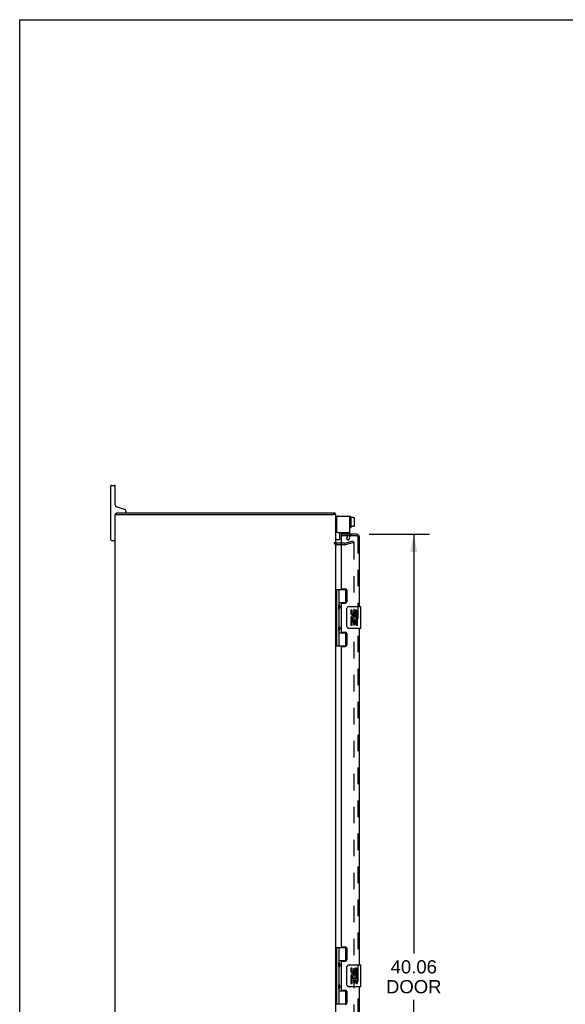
# Model space of a CAD drawing. Header units: inches. Extents: x 0 to 136, y 0 to 88.
# Tile 4 of 9: x 0 to 25, y 43 to 88. Entities that reach past the tile are written whole.
import ezdxf

# ---------------------------------------------------------------- set-up
doc = ezdxf.new("R2010")
doc.units = ezdxf.units.IN
doc.header["$LTSCALE"] = 7.48
doc.header["$MEASUREMENT"] = 0
doc.linetypes.add('HIDDEN', pattern=[0.2, 0.1, -0.1])
doc.layers.get('0').update_dxf_attribs({"linetype": 'CONTINUOUS'})
for name, color, linetype in [('DEFAULT_2', 8, 'HIDDEN'), ('DIMENSIONS', 7, 'CONTINUOUS'), ('DOOR_ASSEMBLY', 7, 'CONTINUOUS')]:
    doc.layers.add(name, color=color, linetype=linetype)
doc.styles.get("Standard").update_dxf_attribs({"font": 'arial.ttf'})
doc.dimstyles.new('DIMSTYLE_1', dxfattribs={"dimtxt": 0.6, "dimasz": 0.8, "dimexe": 0.09, "dimexo": 0.07, "dimgap": 0.0375, "dimtad": 0, "dimtih": 1, "dimtoh": 1, "dimzin": 4, "dimdsep": 46, "dimtxsty": 'Standard', "dimblk": '_FILLED', "dimblk1": '_FILLED', "dimblk2": '_FILLED', "dimcen": 0.09, "dimadec": 3, "dimazin": 1, "dimtfac": 1, "dimtdec": 3, "dimtofl": 0, "dimtmove": 0, "dimatfit": 3, "dimldrblk": '_FILLED', "dimfxl": 0, "dimtolj": 1, "dimtzin": 4, "dimarcsym": 0})

# ---------------------------------------------------------------- blocks, each defined once
blk = doc.blocks.new('_FILLED')
at = {"color": 0, "linetype": 'ByBlock'}
blk.add_solid([(0, 0), (-1, 0.2), (-1, -0.2)], dxfattribs=at)
blk = doc.blocks.new('*D5')
at = {"layer": 'DIMENSIONS', "color": 2, "linetype": 'Continuous'}
for p, q in [((15.84, 64.651), (18.583, 64.651)), ((17.863, 64.651), (17.863, 45.624)), ((17.863, 24.588), (17.863, 43.524)), ((15.84, 24.588), (18.583, 24.588))]:
    blk.add_line(p, q, dxfattribs=at)
at = {"layer": 'DIMENSIONS', "color": 2, "linetype": 'Continuous', "xscale": 0.8, "yscale": 0.8, "zscale": 0.8}
for p, rotation in [((17.863, 64.651), 90), ((17.863, 24.588), 270)]:
    blk.add_blockref('_FILLED', p, dxfattribs=dict(at, rotation=rotation))
at = {"layer": 'DIMENSIONS', "color": 2, "linetype": 'Continuous', "insert": (17.863, 45.324), "char_height": 0.6, "width": 2.51152, "attachment_point": 2, "line_spacing_factor": 0.9}
blk.add_mtext('40.06\\PDOOR', dxfattribs=at)

msp = doc.modelspace()

# ---------------------------------------------------------------- linework, layer by layer
at = {"color": 7, "linetype": 'Continuous'}
for p, q in [((0, 0), (0, 88)), ((0, 88), (136, 88)), ((4.1286, 64.3942), (4.1286, 66.8442)), ((4.1536, 66.8692), (4.3036, 66.8692)), ((4.3286, 65.9842), (4.3286, 66.8442)), ((4.7891, 65.7536), (4.3878, 65.8996)), ((4.8286, 65.6792), (4.8286, 65.6972)), ((4.3311, 65.5442), (4.4336, 65.5442)), ((4.3816, 65.5442), (4.3816, 65.6192)), ((14.3285, 65.5442), (14.2162, 65.5442)), ((14.3056, 65.5442), (14.3056, 65.6192)), ((14.4086, 65.4691), (14.4221, 65.4691)), ((14.9961, 65.457), (14.9761, 65.457)), ((15.0061, 65.447), (15.0061, 64.96)), ((15.1131, 65.4115), (15.0061, 65.4115)), ((15.1131, 65.4115), (15.1131, 65.3941)), ((15.1711, 65.3951), (15.1131, 65.3951)), ((15.1711, 65.3941), (15.1131, 65.3941)), ((15.1811, 65.0286), (15.1811, 65.3838)), ((14.9961, 64.95), (14.9761, 64.95)), ((15.1131, 65.0021), (15.0061, 65.0021)), ((15.1131, 65.0021), (15.1131, 65.0184)), ((15.1711, 65.0184), (15.1131, 65.0184)), ((15.1711, 65.0175), (15.1131, 65.0175)), ((4.1536, 64.3692), (4.3036, 64.3692)), ((14.5061, 64.4066), (14.3686, 64.4066)), ((14.5161, 64.4166), (14.5161, 64.7317))]:
    msp.add_line(p, q, dxfattribs=at)
at = {"color": 3, "linetype": 'Continuous'}
for p, q in [((4.3286, 23.6942), (4.3286, 65.5442)), ((4.3286, 65.5442), (4.3311, 65.5442)), ((4.3816, 65.6192), (14.3056, 65.6192)), ((4.4385, 65.5442), (14.2162, 65.5442)), ((14.3286, 23.6942), (14.3286, 65.5442)), ((14.3621, 65.4091), (14.3621, 64.7917)), ((14.4221, 65.4691), (14.9661, 65.4691)), ((14.9661, 64.7317), (14.9661, 65.4691)), ((14.4221, 64.7317), (14.9661, 64.7317)), ((14.5716, 64.2442), (14.3706, 64.2442))]:
    msp.add_line(p, q, dxfattribs=at)
at = {"color": 7, "linetype": 'Continuous'}
for centre, radius, start, end in [((4.1536, 66.8442), 0.025, 90, 180), ((4.3036, 66.8442), 0.025, 0, 90), ((4.4186, 65.9842), 0.09, 180, 250), ((4.7686, 65.6792), 0.06, 270, 360), ((4.7686, 65.6972), 0.06, 0, 70), ((4.4186, 65.5292), 0.09, 114.30127, 170.39064), ((14.4086, 65.3891), 0.08, 90, 180), ((14.848, 65.4535), 0.0162, 73.79096, 106.20904), ((14.9761, 65.447), 0.01, 90, 180.00001), ((14.9961, 65.447), 0.01, 359.99999, 90), ((14.9761, 64.96), 0.01, 179.99999, 270), ((14.9961, 64.96), 0.01, 270, 0.00001), ((4.1536, 64.3942), 0.025, 180, 270), ((4.3036, 64.3942), 0.025, 270, 360), ((14.3686, 64.4466), 0.04, 180, 270), ((14.5061, 64.4166), 0.01, 270, 360)]:
    msp.add_arc(centre, radius, start, end, dxfattribs=at)
at = {"color": 3, "linetype": 'Continuous'}
for centre, radius, start, end in [((14.4221, 65.4091), 0.06, 90, 180), ((14.4221, 64.7917), 0.06, 180, 270), ((14.3706, 64.2862), 0.042, 180, 270)]:
    msp.add_arc(centre, radius, start, end, dxfattribs=at)
at = {"color": 7, "linetype": 'Continuous'}
for centre, major_axis, ratio, start_param, end_param in [((15.1711, 65.3838), (0, -0.0113), 0.8861604, 7.8539816, 9.424778), ((15.1711, 65.3827), (0, 0.0114), 0.8754916, -1.5707963, 0), ((15.1711, 65.0296), (0, 0.0112), 0.8891342, -3.1415927, -1.5707963), ((15.1711, 65.0286), (0, -0.0111), 0.8988338, 6.2831853, 7.8539816)]:
    msp.add_ellipse(centre, major_axis=major_axis, ratio=ratio, start_param=start_param, end_param=end_param, dxfattribs=at)
at = {"layer": 'DEFAULT_2', "color": 8, "linetype": 'HIDDEN'}
for p, q in [((14.7357, 64.2451), (15.1218, 64.3485)), ((14.8207, 64.4432), (14.8621, 64.5147)), ((14.8207, 64.4432), (14.9108, 64.3912)), ((14.8621, 64.5147), (14.8621, 64.7317)), ((14.9108, 64.3912), (14.9521, 64.4627)), ((14.9661, 64.5147), (14.9661, 64.7317)), ((15.1218, 64.3485), (15.1412, 64.2761)), ((14.7292, 64.1692), (14.3706, 64.1692)), ((14.7292, 64.2442), (14.5716, 64.2442)), ((15.1412, 64.2761), (14.7551, 64.1726)), ((15.128, 64.2679), (15.1267, 64.2679)), ((15.1297, 64.2676), (15.128, 64.2679)), ((15.1412, 64.2529), (15.1412, 24.9855))]:
    msp.add_line(p, q, dxfattribs=at)
for points in [[(15.1267, 64.2679), (15.1264, 64.2679), (15.1248, 64.2678), (15.1231, 64.2675)], [(15.1297, 64.2676), (15.1313, 64.2672), (15.1328, 64.2665), (15.1342, 64.2657), (15.1356, 64.2648), (15.1368, 64.2636), (15.1379, 64.2624), (15.1389, 64.261), (15.1397, 64.2595), (15.1404, 64.258), (15.1408, 64.2563), (15.1411, 64.2546), (15.1412, 64.2529)]]:
    msp.add_lwpolyline(points, dxfattribs=at)
for centre, radius, start, end in [((14.8621, 64.5147), 0.104, 330, 360), ((14.3706, 64.2862), 0.117, 180, 270), ((14.7292, 64.2692), 0.025, 270, 285), ((14.7292, 64.2692), 0.1, 270, 285)]:
    msp.add_arc(centre, radius, start, end, dxfattribs=at)
at = {"layer": 'DOOR_ASSEMBLY', "color": 7, "linetype": 'Continuous'}
for p, q in [((14.5716, 64.6506), (14.5716, 64.5756)), ((14.3286, 62.1488), (14.8128, 62.1488)), ((14.3676, 62.1488), (14.3676, 59.5898)), ((14.4666, 62.1488), (14.4666, 61.4615)), ((14.7866, 61.5583), (14.7866, 62.1488)), ((14.4666, 61.5583), (14.8131, 61.5583)), ((14.4666, 61.2612), (14.4666, 60.4775)), ((14.4831, 61.2913), (14.4831, 61.4313)), ((14.7554, 61.5493), (14.7554, 61.5268)), ((14.7554, 61.5493), (14.8068, 61.5493)), ((14.8316, 60.4693), (14.8316, 61.2693)), ((14.9316, 61.3693), (15.4416, 61.3693)), ((15.0069, 61.2151), (15.0069, 61.0788)), ((15.0698, 61.2151), (15.0069, 61.2151)), ((15.0698, 61.0788), (15.0698, 61.2151)), ((15.4566, 60.3843), (15.4566, 61.3543)), ((15.0595, 60.7539), (15.0869, 60.7731)), ((15.1349, 61.1414), (15.1349, 61.0724)), ((15.1955, 61.0788), (15.1955, 61.1208)), ((15.2506, 60.7899), (15.3083, 60.7649)), ((15.2584, 60.9845), (15.2584, 61.1208)), ((15.2584, 60.9845), (15.319, 60.9845)), ((15.319, 60.9845), (15.319, 61.1413)), ((15.319, 60.8008), (15.319, 60.8538)), ((14.4831, 60.3073), (14.4831, 60.4473)), ((15.4416, 60.3693), (14.9316, 60.3693)), ((15.0069, 60.7539), (15.0069, 60.5235)), ((15.0251, 60.7539), (15.0069, 60.7539)), ((15.0069, 60.5235), (15.0698, 60.5235)), ((15.0595, 60.7539), (15.319, 60.7539)), ((15.0698, 60.5235), (15.0698, 60.691)), ((15.0698, 60.691), (15.1349, 60.691)), ((15.1349, 60.691), (15.1349, 60.555)), ((15.1349, 60.555), (15.1955, 60.555)), ((15.1955, 60.555), (15.1955, 60.691)), ((15.1955, 60.691), (15.2584, 60.691)), ((15.2584, 60.5235), (15.2584, 60.691)), ((15.2584, 60.5235), (15.319, 60.5235)), ((15.319, 60.5235), (15.319, 60.7539)), ((14.4666, 60.2772), (14.4666, 59.5898)), ((14.4666, 60.1803), (14.8131, 60.1803)), ((14.7554, 60.2118), (14.7554, 60.1893)), ((14.8068, 60.1893), (14.7554, 60.1893)), ((14.7866, 59.5898), (14.7866, 60.1803)), ((14.3286, 59.5898), (14.8128, 59.5898)), ((14.3286, 45.8987), (14.8128, 45.8987)), ((14.3676, 45.8987), (14.3676, 43.3397)), ((14.4666, 45.8987), (14.4666, 45.2114)), ((14.7866, 45.3082), (14.7866, 45.8987)), ((14.4666, 45.3082), (14.8131, 45.3082)), ((14.4831, 45.0412), (14.4831, 45.1812)), ((14.7554, 45.2992), (14.8068, 45.2992)), ((14.7554, 45.2992), (14.7554, 45.2767)), ((14.4666, 45.011), (14.4666, 44.2274)), ((14.8316, 44.2192), (14.8316, 45.0192)), ((14.9316, 45.1192), (15.4416, 45.1192)), ((15.0698, 44.965), (15.0069, 44.965)), ((15.0069, 44.965), (15.0069, 44.8287)), ((15.0698, 44.8287), (15.0698, 44.965)), ((15.1349, 44.8913), (15.1349, 44.8222)), ((15.1955, 44.8287), (15.1955, 44.8707)), ((15.2584, 44.7344), (15.2584, 44.8707)), ((15.2584, 44.7344), (15.319, 44.7344)), ((15.319, 44.7344), (15.319, 44.8912)), ((15.4566, 44.1342), (15.4566, 45.1042)), ((15.0251, 44.5038), (15.0069, 44.5038)), ((15.0069, 44.5038), (15.0069, 44.2734)), ((15.0069, 44.2734), (15.0698, 44.2734)), ((15.0595, 44.5038), (15.0869, 44.523)), ((15.0595, 44.5038), (15.319, 44.5038)), ((15.0698, 44.4409), (15.1349, 44.4409)), ((15.0698, 44.2734), (15.0698, 44.4409)), ((15.1349, 44.4409), (15.1349, 44.3048)), ((15.1349, 44.3048), (15.1955, 44.3048)), ((15.1955, 44.4409), (15.2584, 44.4409)), ((15.1955, 44.3048), (15.1955, 44.4409)), ((15.2506, 44.5397), (15.3083, 44.5148)), ((15.2584, 44.2734), (15.2584, 44.4409)), ((15.2584, 44.2734), (15.319, 44.2734)), ((15.319, 44.5507), (15.319, 44.6037)), ((15.319, 44.2734), (15.319, 44.5038)), ((14.4666, 44.027), (14.4666, 43.3397)), ((14.4666, 43.9302), (14.8131, 43.9302)), ((14.4831, 44.0572), (14.4831, 44.1972)), ((14.7554, 43.9617), (14.7554, 43.9392)), ((14.8068, 43.9392), (14.7554, 43.9392)), ((14.7866, 43.3397), (14.7866, 43.9302)), ((15.4416, 44.1192), (14.9316, 44.1192)), ((14.3286, 43.3397), (14.8128, 43.3397))]:
    msp.add_line(p, q, dxfattribs=at)
at = {"layer": 'DOOR_ASSEMBLY', "color": 3, "linetype": 'Continuous'}
for p, q in [((15.2796, 64.6506), (14.5716, 64.6506)), ((14.5716, 64.5756), (14.5716, 62.2108)), ((15.3966, 61.3693), (15.3966, 64.5336)), ((14.6026, 62.1798), (14.7586, 62.1798)), ((14.8216, 62.1168), (14.8216, 61.5898)), ((14.5716, 61.4958), (14.5716, 60.2428)), ((14.6026, 61.5268), (14.7586, 61.5268)), ((15.3966, 45.1192), (15.3966, 60.3693)), ((14.6026, 60.2118), (14.7586, 60.2118)), ((14.8216, 60.1488), (14.8216, 59.6218)), ((14.5716, 59.5278), (14.5716, 45.9607)), ((14.6026, 59.5588), (14.7586, 59.5588)), ((14.6026, 45.9297), (14.7586, 45.9297)), ((14.8216, 45.8667), (14.8216, 45.3397)), ((14.5716, 45.2457), (14.5716, 43.9927)), ((14.6026, 45.2767), (14.7586, 45.2767)), ((14.6026, 43.9617), (14.7586, 43.9617)), ((14.8216, 43.8987), (14.8216, 43.3717)), ((15.3966, 28.8691), (15.3966, 44.1192))]:
    msp.add_line(p, q, dxfattribs=at)
at = {"layer": 'DOOR_ASSEMBLY', "color": 8, "linetype": 'HIDDEN'}
for p, q in [((15.2796, 64.5756), (14.5716, 64.5756)), ((14.8536, 64.5756), (14.8536, 64.6506)), ((15.0128, 64.6506), (15.0128, 64.5756)), ((15.3216, 64.5336), (15.3216, 24.7048))]:
    msp.add_line(p, q, dxfattribs=at)
at = {"layer": 'DOOR_ASSEMBLY', "color": 7, "linetype": 'Continuous'}
for points in [[(14.4666, 61.5053), (14.4675, 61.4967), (14.4695, 61.4873), (14.4726, 61.4768), (14.4765, 61.4657), (14.4809, 61.4541), (14.4857, 61.4423), (14.4906, 61.4306), (14.4953, 61.419), (14.4996, 61.4074), (14.5034, 61.3959), (14.5063, 61.3844), (14.5083, 61.3729), (14.5089, 61.3614), (14.5083, 61.3498), (14.5063, 61.3383), (14.5034, 61.3268), (14.4996, 61.3153), (14.4953, 61.3037), (14.4906, 61.2921), (14.4858, 61.2804), (14.4809, 61.2686), (14.4765, 61.257), (14.4726, 61.2459), (14.4695, 61.2354), (14.4675, 61.226), (14.4666, 61.2174)], [(14.8316, 61.2693), (14.8318, 61.2756), (14.8324, 61.2819), (14.8334, 61.288), (14.8347, 61.294), (14.8363, 61.2998), (14.8383, 61.3055)], [(14.4666, 60.5213), (14.4675, 60.5127), (14.4695, 60.5033), (14.4726, 60.4928), (14.4765, 60.4817), (14.4809, 60.4701), (14.4857, 60.4583), (14.4906, 60.4466), (14.4953, 60.435), (14.4996, 60.4234), (14.5034, 60.4119), (14.5063, 60.4004), (14.5083, 60.3889), (14.5089, 60.3774), (14.5083, 60.3658), (14.5063, 60.3543), (14.5034, 60.3428), (14.4996, 60.3313), (14.4953, 60.3197), (14.4906, 60.3081), (14.4858, 60.2964), (14.4809, 60.2846), (14.4765, 60.273), (14.4726, 60.2619), (14.4695, 60.2514), (14.4675, 60.242), (14.4666, 60.2334)], [(14.8383, 60.4332), (14.8363, 60.4389), (14.8347, 60.4447), (14.8334, 60.4507), (14.8324, 60.4568), (14.8318, 60.463), (14.8316, 60.4693)], [(14.4666, 45.2551), (14.4675, 45.2466), (14.4695, 45.2371), (14.4726, 45.2267), (14.4765, 45.2156), (14.4809, 45.204), (14.4857, 45.1922), (14.4906, 45.1805), (14.4953, 45.1689), (14.4996, 45.1573), (14.5034, 45.1458), (14.5063, 45.1343), (14.5083, 45.1228), (14.5089, 45.1112), (14.5083, 45.0997), (14.5063, 45.0882), (14.5034, 45.0767), (14.4996, 45.0652), (14.4953, 45.0536), (14.4906, 45.042), (14.4858, 45.0303), (14.4809, 45.0185), (14.4765, 45.0069), (14.4726, 44.9957), (14.4695, 44.9853), (14.4675, 44.9758), (14.4666, 44.9673)], [(14.8316, 45.0192), (14.8318, 45.0255), (14.8324, 45.0317), (14.8334, 45.0379), (14.8347, 45.0438), (14.8363, 45.0497), (14.8383, 45.0554)], [(14.4666, 44.2711), (14.4675, 44.2626), (14.4695, 44.2531), (14.4726, 44.2427), (14.4765, 44.2316), (14.4809, 44.22), (14.4857, 44.2082), (14.4906, 44.1965), (14.4953, 44.1849), (14.4996, 44.1733), (14.5034, 44.1618), (14.5063, 44.1503), (14.5083, 44.1388), (14.5089, 44.1272), (14.5083, 44.1157), (14.5063, 44.1042), (14.5034, 44.0927), (14.4996, 44.0812), (14.4953, 44.0696), (14.4906, 44.058), (14.4858, 44.0463), (14.4809, 44.0345), (14.4765, 44.0229), (14.4726, 44.0117), (14.4695, 44.0013), (14.4675, 43.9918), (14.4666, 43.9833)], [(14.8383, 44.183), (14.8363, 44.1887), (14.8347, 44.1946), (14.8334, 44.2006), (14.8324, 44.2067), (14.8318, 44.2129), (14.8316, 44.2192)]]:
    msp.add_lwpolyline(points, dxfattribs=at)
at = {"layer": 'DOOR_ASSEMBLY', "color": 3, "linetype": 'Continuous'}
for centre, radius, start, end in [((15.2796, 64.5336), 0.117, 0, 90), ((14.6026, 62.2108), 0.031, 180, 270), ((14.7586, 62.1168), 0.063, 0, 90), ((14.6026, 61.4958), 0.031, 90, 180), ((14.7586, 61.5898), 0.063, 270, 360), ((14.6026, 60.2428), 0.031, 180, 270), ((14.7586, 60.1488), 0.063, 0, 90), ((14.6026, 59.5278), 0.031, 90, 180), ((14.7586, 59.6218), 0.063, 270, 360), ((14.6026, 45.9607), 0.031, 180, 270), ((14.7586, 45.8667), 0.063, 0, 90), ((14.6026, 45.2457), 0.031, 90, 180), ((14.7586, 45.3397), 0.063, 270, 360), ((14.6026, 43.9927), 0.031, 180, 270), ((14.7586, 43.8987), 0.063, 0, 90), ((14.7586, 43.3717), 0.063, 270, 360)]:
    msp.add_arc(centre, radius, start, end, dxfattribs=at)
at = {"layer": 'DOOR_ASSEMBLY', "color": 8, "linetype": 'HIDDEN'}
msp.add_arc((15.2796, 64.5336), 0.042, 0, 90, dxfattribs=at)
at = {"layer": 'DOOR_ASSEMBLY', "color": 7, "linetype": 'Continuous'}
for centre, radius, start, end in [((14.3931, 61.4313), 0.09, 0, 35.18775), ((14.3931, 61.2913), 0.09, 324.81225, 360), ((14.9316, 61.2693), 0.1, 90, 158.79459), ((15.227, 61.1208), 0.0943, 71.72667, 167.43379), ((15.227, 61.1208), 0.0943, 12.54017, 71.70103), ((15.4416, 61.3543), 0.015, 0, 90), ((15.1608, 60.8271), 0.1541, 161.41988, 206.19629), ((15.1012, 61.0788), 0.0943, 180, 360), ((15.1641, 60.8273), 0.1572, 9.70314, 161.87913), ((15.1641, 60.8273), 0.1572, 205.73705, 207.8532), ((15.1641, 60.8273), 0.0943, 336.59665, 215.11217), ((15.1012, 61.0788), 0.0314, 180, 261.22946), ((15.1006, 61.0837), 0.0362, 263.42855, 341.76278), ((15.2269, 61.1208), 0.0314, 0, 180.04847), ((15.1641, 60.8273), 0.1572, 336.59665, 350.29686), ((14.3931, 60.4473), 0.09, 0, 35.18775), ((14.9316, 60.4693), 0.1, 201.20502, 270), ((15.4416, 60.3843), 0.015, 270, 360), ((14.3931, 60.3073), 0.09, 324.81225, 360), ((14.3931, 45.1812), 0.09, 0, 35.18775), ((14.3931, 45.0412), 0.09, 324.81225, 360), ((14.9316, 45.0192), 0.1, 90, 158.79459), ((15.1012, 44.8287), 0.0943, 180, 360), ((15.1641, 44.5772), 0.1572, 9.70314, 161.87913), ((15.1012, 44.8287), 0.0314, 180, 261.22946), ((15.1006, 44.8336), 0.0362, 263.42855, 341.76278), ((15.227, 44.8707), 0.0943, 71.72667, 167.43379), ((15.2269, 44.8707), 0.0314, 0, 180.04847), ((15.227, 44.8707), 0.0943, 12.54017, 71.70103), ((15.4416, 45.1042), 0.015, 0, 90), ((14.3931, 44.1972), 0.09, 0, 35.18775), ((15.1608, 44.577), 0.1541, 161.41988, 206.19629), ((15.1641, 44.5772), 0.1572, 205.73705, 207.8532), ((15.1641, 44.5772), 0.0943, 336.59665, 215.11217), ((15.1641, 44.5772), 0.1572, 336.59665, 350.29686), ((14.3931, 44.0572), 0.09, 324.81225, 360), ((14.9316, 44.2192), 0.1, 201.20502, 270), ((15.4416, 44.1342), 0.015, 270, 360)]:
    msp.add_arc(centre, radius, start, end, dxfattribs=at)
for centre in [(14.5557, 61.3613), (14.5557, 60.3773), (14.5557, 45.1112), (14.5557, 44.1272)]:
    msp.add_ellipse(centre, major_axis=(0, 0.1875), ratio=0.5625, start_param=1.0071888, end_param=2.1344039, dxfattribs=at)

# ---------------------------------------------------------------- dimensions: what is measured, and where the dimension line sits
at = {"layer": 'DIMENSIONS', "color": 2, "linetype": 'Continuous'}
dim = msp.add_linear_dim(base=(17.8634, 24.5878), p1=(15.7696, 64.6506), p2=(15.7696, 24.5878), angle=270, text='<>\\PDOOR', dimstyle='DIMSTYLE_1', dxfattribs=at)
dim.commit()
dim.dimension.update_dxf_attribs({"geometry": '*D5', "text_midpoint": (17.8634, 44.574), "dimtype": 160})

doc.saveas('drawing.dxf')
